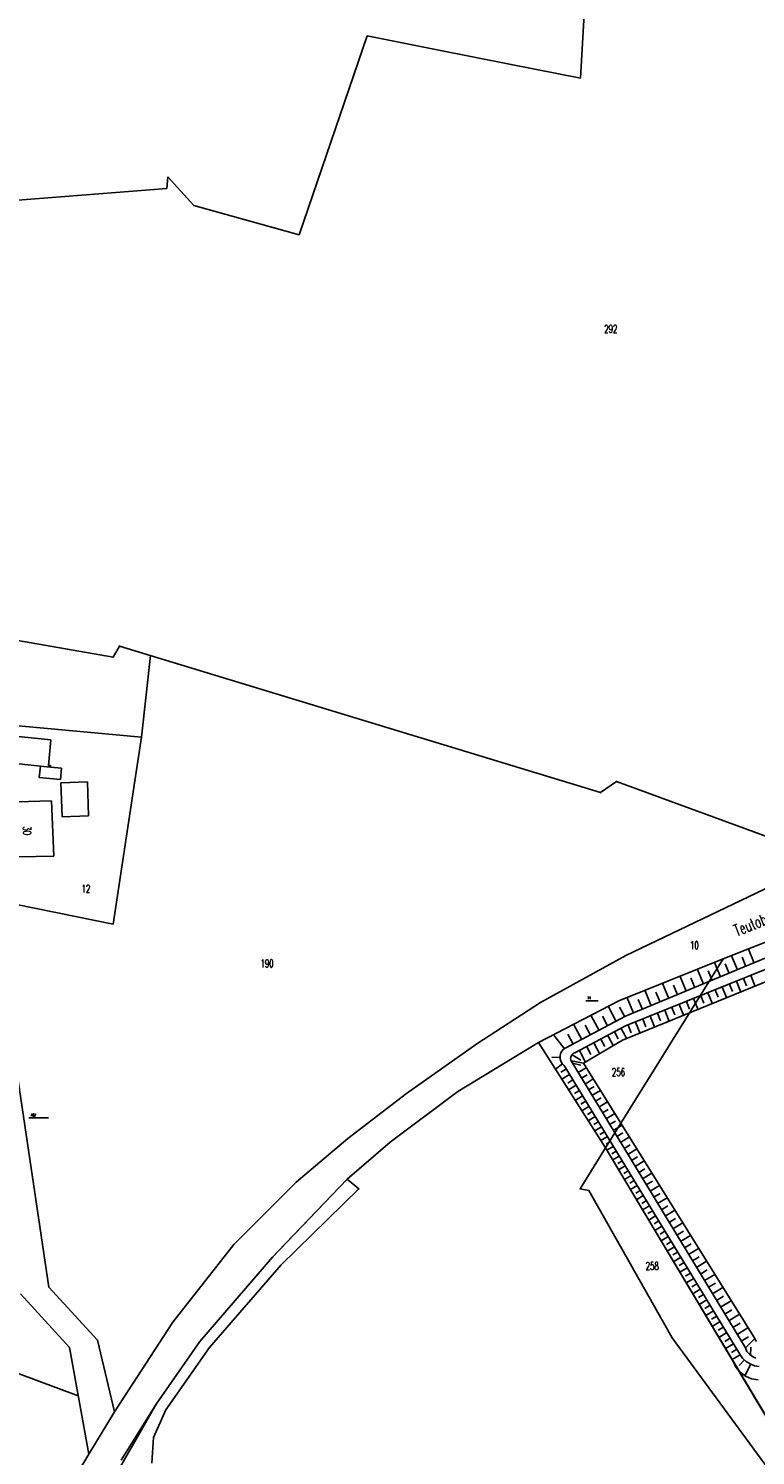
# Model space of a CAD drawing. Extents: x 3408772 to 3410442, y 5787844 to 5790056.
# Tile 74 of 80: x 3409708 to 3409895, y 5788947 to 5789316. Entities that reach past the tile are written whole.
import ezdxf

# ---------------------------------------------------------------- set-up
doc = ezdxf.new("R2010")
doc.units = 0
doc.header["$MEASUREMENT"] = 0
doc.linetypes.add('LINIENART0', pattern=[0])
for name, color, linetype in [('KATASTER', 7, 'Continuous'), ('NULLEBENE', 7, 'Continuous'), ('TOP-HOEHENI', 7, 'Continuous')]:
    doc.layers.add(name, color=color, linetype=linetype)
doc.styles.add('SIMPLEX', font='simplex')

# ---------------------------------------------------------------- blocks, each defined once
blk = doc.blocks.new('GELAEN-109')
at = {"layer": 'NULLEBENE', "color": 1, "linetype": 'LINIENART0'}
for p, q in [((-0.188, 0.188), (0.188, -0.188)), ((-0.188, -0.188), (0.188, 0.188))]:
    blk.add_line(p, q, dxfattribs=at)

msp = doc.modelspace()

# ---------------------------------------------------------------- linework, layer by layer
at = {"layer": 'KATASTER', "color": 92, "linetype": 'LINIENART0'}
for p, q in [((3409839.45, 5789053.9), (3409818.66, 5789041.27)), ((3409856.74, 5789026.73), (3409839.45, 5789053.9)), ((3409818.66, 5789041.27), (3409801.2, 5789028.18)), ((3409800, 5789027.16), (3409790.06, 5789018.68)), ((3409801.2, 5789028.18), (3409800, 5789027.16)), ((3409872.72, 5789000), (3409856.74, 5789026.73)), ((3409790.06, 5789018.68), (3409772.22, 5789000)), ((3409772.22, 5789000), (3409770.79, 5788998.5)), ((3409900, 5788954.36), (3409872.72, 5789000)), ((3409770.79, 5788998.5), (3409752.02, 5788976.8)), ((3409752.02, 5788976.8), (3409740.79, 5788960.61)), ((3409740.79, 5788960.61), (3409731.8, 5788946.14))]:
    msp.add_line(p, q, dxfattribs=at)
at = {"layer": 'TOP-HOEHENI', "color": 95, "linetype": 'LINIENART0'}
for p, q in [((3409850.258, 5789302.734), (3409855.408, 5789395.438)), ((3409777.681, 5789262.304), (3409795.234, 5789313.628)), ((3409795.234, 5789313.628), (3409813.297, 5789310.052)), ((3409813.297, 5789310.052), (3409832.37, 5789306.276)), ((3409832.37, 5789306.276), (3409850.258, 5789302.734)), ((3409743.512, 5789274.297), (3409743.781, 5789277.289)), ((3409743.781, 5789277.289), (3409750.474, 5789269.927)), ((3409670.619, 5789268.488), (3409743.512, 5789274.297)), ((3409750.474, 5789269.927), (3409777.681, 5789262.304)), ((3409698.727, 5789158.761), (3409729.734, 5789153.342)), ((3409729.734, 5789153.342), (3409731.352, 5789156.206)), ((3409731.352, 5789156.206), (3409855.414, 5789118.406)), ((3409739.308, 5789153.77), (3409737.036, 5789132.747)), ((3409691.338, 5789136.872), (3409737.036, 5789132.747)), ((3409701.07, 5789133.285), (3409713.628, 5789132.024)), ((3409713.628, 5789132.024), (3409712.979, 5789125.425)), ((3409737.036, 5789132.747), (3409735.325, 5789121.43)), ((3409710.94, 5789125.253), (3409700.37, 5789126.314)), ((3409710.637, 5789122.309), (3409710.94, 5789125.253)), ((3409710.94, 5789125.253), (3409713.499, 5789124.996)), ((3409712.979, 5789125.425), (3409713.537, 5789125.374)), ((3409713.537, 5789125.374), (3409713.499, 5789124.996)), ((3409713.499, 5789124.996), (3409716.396, 5789124.705)), ((3409716.396, 5789124.705), (3409716.109, 5789121.77)), ((3409716.109, 5789121.77), (3409710.637, 5789122.309)), ((3409716.185, 5789120.952), (3409723.067, 5789121.185)), ((3409716.515, 5789112.133), (3409716.185, 5789120.952)), ((3409723.067, 5789121.185), (3409723.312, 5789112.402)), ((3409735.325, 5789121.43), (3409729.737, 5789084.476)), ((3409855.414, 5789118.406), (3409859.518, 5789121.295)), ((3409859.518, 5789121.295), (3409905.155, 5789104.51)), ((3409704.87, 5789116.058), (3409713.815, 5789116.289)), ((3409713.815, 5789116.289), (3409714.354, 5789102.032)), ((3409723.312, 5789112.402), (3409716.515, 5789112.133)), ((3409969.132, 5789105.308), (3409861.901, 5789060.738)), ((3409714.354, 5789102.032), (3409705.247, 5789101.794)), ((3409861.946, 5789076.385), (3409899.512, 5789094.305)), ((3409729.737, 5789084.476), (3409698.207, 5789090.859)), ((3409698.207, 5789090.859), (3409713.142, 5788990.822)), ((3409921.164, 5789088.993), (3409887.097, 5789075.523)), ((3409895.075, 5789074.434), (3409893.593, 5789078)), ((3409839.945, 5789064.261), (3409861.946, 5789076.385)), ((3409887.097, 5789075.523), (3409856.741, 5789026.73)), ((3409887.097, 5789075.523), (3409860.194, 5789064.638)), ((3409861.836, 5789058.221), (3409904.36, 5789075.398)), ((3409886.395, 5789070.826), (3409884.857, 5789074.525)), ((3409888.587, 5789071.737), (3409887.568, 5789074.189)), ((3409890.766, 5789072.643), (3409889.253, 5789076.283)), ((3409892.929, 5789073.542), (3409891.93, 5789075.944)), ((3409903.527, 5789071.833), (3409861.117, 5789054.484)), ((3409877.535, 5789067.144), (3409875.963, 5789070.926)), ((3409879.763, 5789068.07), (3409878.721, 5789070.577)), ((3409881.983, 5789068.993), (3409880.428, 5789072.733)), ((3409884.193, 5789069.911), (3409883.163, 5789072.391)), ((3409890.521, 5789069.716), (3409891.663, 5789066.888)), ((3409892.356, 5789070.457), (3409893.115, 5789068.577)), ((3409894.187, 5789071.196), (3409895.322, 5789068.384)), ((3409868.527, 5789063.4), (3409866.92, 5789067.267)), ((3409870.793, 5789064.341), (3409869.727, 5789066.905)), ((3409873.05, 5789065.279), (3409871.46, 5789069.104)), ((3409875.297, 5789066.213), (3409874.243, 5789068.749)), ((3409881.295, 5789065.989), (3409882.068, 5789064.077)), ((3409883.147, 5789066.737), (3409884.303, 5789063.877)), ((3409884.996, 5789067.484), (3409885.764, 5789065.582)), ((3409886.841, 5789068.229), (3409887.99, 5789065.385)), ((3409888.683, 5789068.973), (3409889.447, 5789067.082)), ((3409823.479, 5789053.556), (3409839.945, 5789064.261)), ((3409860.194, 5789064.638), (3409839.451, 5789053.903)), ((3409851.628, 5789064.715), (3409854.828, 5789064.715)), ((3409859.482, 5789059.362), (3409857.483, 5789063.139)), ((3409861.684, 5789060.527), (3409860.358, 5789063.032)), ((3409863.967, 5789061.504), (3409862.342, 5789065.415)), ((3409866.252, 5789062.454), (3409865.174, 5789065.046)), ((3409871.98, 5789062.226), (3409873.155, 5789059.316)), ((3409873.85, 5789062.982), (3409874.631, 5789061.047)), ((3409875.717, 5789063.736), (3409876.885, 5789060.842)), ((3409877.58, 5789064.488), (3409878.357, 5789062.565)), ((3409879.439, 5789065.239), (3409880.601, 5789062.362)), ((3409861.901, 5789060.738), (3409846.49, 5789052.583)), ((3409850.585, 5789054.654), (3409848.543, 5789058.513)), ((3409848.766, 5789051.279), (3409861.836, 5789058.221)), ((3409852.822, 5789055.838), (3409851.468, 5789058.397)), ((3409855.051, 5789057.017), (3409853.031, 5789060.835)), ((3409857.271, 5789058.192), (3409855.931, 5789060.724)), ((3409862.574, 5789058.427), (3409863.368, 5789056.459)), ((3409864.462, 5789059.19), (3409865.651, 5789056.246)), ((3409866.347, 5789059.951), (3409867.137, 5789057.994)), ((3409868.228, 5789060.711), (3409869.41, 5789057.784)), ((3409870.106, 5789061.469), (3409870.892, 5789059.524)), ((3409846.097, 5789052.248), (3409843.401, 5789055.852)), ((3409848.338, 5789053.465), (3409846.97, 5789056.051)), ((3409855.514, 5789054.767), (3409856.502, 5789052.906)), ((3409857.291, 5789055.711), (3409858.735, 5789052.993)), ((3409859.037, 5789056.638), (3409859.974, 5789054.874)), ((3409860.751, 5789057.549), (3409862.194, 5789054.832)), ((3409805.336, 5789040.795), (3409823.479, 5789053.556)), ((3409839.451, 5789053.903), (3409818.661, 5789041.271)), ((3409839.451, 5789053.903), (3409856.741, 5789026.73)), ((3409845.137, 5789051.097), (3409844.981, 5789050.43)), ((3409845.456, 5789051.703), (3409845.137, 5789051.097)), ((3409845.916, 5789052.209), (3409845.456, 5789051.703)), ((3409846.49, 5789052.583), (3409845.916, 5789052.209)), ((3409848.014, 5789050.698), (3409848.224, 5789050.941)), ((3409848.224, 5789050.941), (3409848.478, 5789051.137)), ((3409848.478, 5789051.137), (3409848.766, 5789051.28)), ((3409848.766, 5789051.28), (3409848.766, 5789051.279)), ((3409849.986, 5789051.831), (3409851.589, 5789048.813)), ((3409861.117, 5789054.484), (3409851.046, 5789048.593)), ((3409851.862, 5789052.827), (3409852.903, 5789050.867)), ((3409853.704, 5789053.806), (3409855.226, 5789050.941)), ((3409844.997, 5789050.088), (3409842.899, 5789050.096)), ((3409845.58, 5789048.4), (3409843.813, 5789047.014)), ((3409844.981, 5789050.43), (3409844.998, 5789049.746)), ((3409844.998, 5789049.746), (3409845.187, 5789049.088)), ((3409845.187, 5789049.088), (3409845.536, 5789048.499)), ((3409845.536, 5789048.499), (3409846.021, 5789048.016)), ((3409846.021, 5789048.016), (3409891.399, 5788973.502)), ((3409847.717, 5789049.796), (3409847.755, 5789050.114)), ((3409847.742, 5789049.476), (3409847.717, 5789049.796)), ((3409847.829, 5789049.167), (3409847.742, 5789049.476)), ((3409847.755, 5789050.114), (3409847.856, 5789050.419)), ((3409892.792, 5788975.107), (3409847.829, 5789049.167)), ((3409847.829, 5789049.167), (3409851.046, 5789048.593)), ((3409847.856, 5789050.419), (3409848.014, 5789050.698)), ((3409848.154, 5789050.756), (3409850.342, 5789049.401)), ((3409848.183, 5789048.553), (3409850.373, 5789048.105)), ((3409849.646, 5789046.144), (3409851.753, 5789047.424)), ((3409851.046, 5789048.593), (3409895.202, 5788977.546)), ((3409846.571, 5789047.082), (3409845.225, 5789046.262)), ((3409847.432, 5789045.669), (3409845.441, 5789044.456)), ((3409848.285, 5789044.267), (3409846.976, 5789043.47)), ((3409850.533, 5789044.682), (3409851.948, 5789045.541)), ((3409851.425, 5789043.213), (3409853.563, 5789044.511)), ((3409790.235, 5789029.151), (3409805.336, 5789040.795)), ((3409818.661, 5789041.271), (3409801.199, 5789028.181)), ((3409849.131, 5789042.878), (3409847.195, 5789041.699)), ((3409849.97, 5789041.5), (3409848.698, 5789040.725)), ((3409850.802, 5789040.135), (3409848.92, 5789038.989)), ((3409852.321, 5789041.737), (3409853.757, 5789042.609)), ((3409853.221, 5789040.255), (3409855.39, 5789041.572)), ((3409851.626, 5789038.781), (3409850.39, 5789038.028)), ((3409852.444, 5789037.438), (3409850.615, 5789036.325)), ((3409854.125, 5789038.766), (3409855.582, 5789039.65)), ((3409855.034, 5789037.27), (3409857.234, 5789038.605)), ((3409855.946, 5789035.767), (3409857.423, 5789036.663)), ((3409707.979, 5789034.489), (3409712.979, 5789034.489)), ((3409853.254, 5789036.108), (3409852.053, 5789035.376)), ((3409854.058, 5789034.788), (3409852.281, 5789033.706)), ((3409854.854, 5789033.48), (3409853.687, 5789032.769)), ((3409856.863, 5789034.257), (3409859.094, 5789035.612)), ((3409857.784, 5789032.74), (3409859.282, 5789033.65)), ((3409858.709, 5789031.216), (3409860.972, 5789032.59)), ((3409776.937, 5789017.88), (3409790.235, 5789029.151)), ((3409855.644, 5789032.183), (3409853.919, 5789031.133)), ((3409856.427, 5789030.898), (3409855.294, 5789030.207)), ((3409857.202, 5789029.626), (3409855.527, 5789028.606)), ((3409859.638, 5789029.686), (3409861.157, 5789030.608)), ((3409860.571, 5789028.148), (3409862.867, 5789029.542)), ((3409801.199, 5789028.181), (3409790.055, 5789018.683)), ((3409856.741, 5789026.73), (3409850.14, 5789016.123)), ((3409911.624, 5788934.922), (3409856.741, 5789026.73)), ((3409889.63, 5788971.713), (3409856.741, 5789026.73)), ((3409857.967, 5789028.37), (3409856.867, 5789027.7)), ((3409858.723, 5789027.128), (3409857.082, 5789026.129)), ((3409859.479, 5789025.886), (3409858.379, 5789025.215)), ((3409861.509, 5789026.603), (3409863.05, 5789027.539)), ((3409862.451, 5789025.051), (3409864.779, 5789026.465)), ((3409860.24, 5789024.636), (3409858.579, 5789023.625)), ((3409861.005, 5789023.381), (3409859.891, 5789022.703)), ((3409861.773, 5789022.119), (3409860.092, 5789021.095)), ((3409863.398, 5789023.493), (3409864.96, 5789024.441)), ((3409864.349, 5789021.926), (3409866.709, 5789023.36)), ((3409760.799, 5789001.784), (3409776.937, 5789017.88)), ((3409790.055, 5789018.683), (3409770.787, 5788998.498)), ((3409790.055, 5789018.683), (3409793.076, 5789016.122)), ((3409862.545, 5789020.851), (3409861.417, 5789020.164)), ((3409863.321, 5789019.577), (3409861.619, 5789018.54)), ((3409864.102, 5789018.296), (3409862.96, 5789017.6)), ((3409865.304, 5789020.353), (3409866.888, 5789021.315)), ((3409866.263, 5789018.773), (3409868.657, 5789020.226)), ((3409867.227, 5789017.185), (3409868.834, 5789018.161)), ((3409793.076, 5789016.122), (3409773.017, 5788996.528)), ((3409850.14, 5789016.123), (3409852.428, 5789015.74)), ((3409852.428, 5789015.74), (3409873.897, 5788977.708)), ((3409864.885, 5789017.01), (3409863.161, 5789015.96)), ((3409865.671, 5789015.719), (3409864.515, 5789015.015)), ((3409866.459, 5789014.424), (3409864.715, 5789013.361)), ((3409868.195, 5789015.59), (3409870.622, 5789017.063)), ((3409869.168, 5789013.988), (3409870.797, 5789014.977)), ((3409867.251, 5789013.124), (3409866.081, 5789012.411)), ((3409868.045, 5789011.819), (3409866.28, 5789010.744)), ((3409868.843, 5789010.51), (3409867.658, 5789009.789)), ((3409870.145, 5789012.378), (3409872.606, 5789013.872)), ((3409871.127, 5789010.761), (3409872.778, 5789011.764)), ((3409872.113, 5789009.137), (3409874.607, 5789010.651)), ((3409869.643, 5789009.196), (3409867.856, 5789008.108)), ((3409870.446, 5789007.877), (3409869.247, 5789007.147)), ((3409873.104, 5789007.505), (3409874.778, 5789008.522)), ((3409874.099, 5789005.866), (3409876.627, 5789007.401)), ((3409871.252, 5789006.554), (3409869.443, 5789005.452)), ((3409872.061, 5789005.226), (3409870.848, 5789004.487)), ((3409872.873, 5789003.893), (3409871.042, 5789002.778)), ((3409875.099, 5789004.219), (3409876.796, 5789005.249)), ((3409876.103, 5789002.565), (3409878.666, 5789004.121)), ((3409745.081, 5788981.779), (3409760.799, 5789001.784)), ((3409873.687, 5789002.555), (3409872.459, 5789001.807)), ((3409874.505, 5789001.213), (3409872.652, 5789000.084)), ((3409875.325, 5788999.865), (3409874.083, 5788999.108)), ((3409877.112, 5789000.903), (3409878.832, 5789001.947)), ((3409878.126, 5788999.233), (3409880.723, 5789000.81)), ((3409770.787, 5788998.498), (3409752.022, 5788976.803)), ((3409773.017, 5788996.528), (3409754.553, 5788975.265)), ((3409876.149, 5788998.513), (3409874.274, 5788997.371)), ((3409876.975, 5788997.156), (3409875.718, 5788996.39)), ((3409877.805, 5788995.794), (3409875.907, 5788994.638)), ((3409879.144, 5788997.556), (3409880.887, 5788998.615)), ((3409880.167, 5788995.871), (3409882.8, 5788997.47)), ((3409878.637, 5788994.427), (3409877.365, 5788993.652)), ((3409879.473, 5788993.055), (3409877.553, 5788991.886)), ((3409881.195, 5788994.179), (3409882.961, 5788995.252)), ((3409882.227, 5788992.479), (3409884.895, 5788994.098)), ((3409718.404, 5788975.236), (3409705.816, 5788989.093)), ((3409713.142, 5788990.822), (3409725.671, 5788977.096)), ((3409880.311, 5788991.678), (3409879.024, 5788990.894)), ((3409881.152, 5788990.297), (3409879.21, 5788989.114)), ((3409881.997, 5788988.91), (3409880.694, 5788988.117)), ((3409883.264, 5788990.77), (3409885.054, 5788991.858)), ((3409884.306, 5788989.055), (3409887.009, 5788990.696)), ((3409885.352, 5788987.331), (3409887.167, 5788988.432)), ((3409882.844, 5788987.519), (3409880.879, 5788986.322)), ((3409883.695, 5788986.122), (3409882.377, 5788985.319)), ((3409884.549, 5788984.72), (3409882.56, 5788983.509)), ((3409886.404, 5788985.599), (3409889.143, 5788987.262)), ((3409887.46, 5788983.859), (3409889.298, 5788984.976)), ((3409730.018, 5788958.606), (3409745.081, 5788981.779)), ((3409885.405, 5788983.314), (3409884.072, 5788982.502)), ((3409886.265, 5788981.902), (3409884.254, 5788980.677)), ((3409888.521, 5788982.112), (3409891.297, 5788983.797)), ((3409889.587, 5788980.356), (3409891.45, 5788981.487)), ((3409873.897, 5788977.708), (3409899.739, 5788942.539)), ((3409887.128, 5788980.485), (3409885.779, 5788979.664)), ((3409887.994, 5788979.063), (3409885.959, 5788977.824)), ((3409888.863, 5788977.636), (3409887.498, 5788976.805)), ((3409890.657, 5788978.593), (3409893.47, 5788980.3)), ((3409891.733, 5788976.821), (3409893.621, 5788977.967)), ((3409895.202, 5788977.546), (3409892.792, 5788975.107)), ((3409895.202, 5788977.546), (3409895.389, 5788977.146)), ((3409723.432, 5788947.716), (3409718.404, 5788975.236)), ((3409725.671, 5788977.096), (3409730.018, 5788958.606)), ((3409752.022, 5788976.803), (3409740.793, 5788960.61)), ((3409754.553, 5788975.265), (3409743.273, 5788959.124)), ((3409889.735, 5788976.204), (3409887.677, 5788974.95)), ((3409890.61, 5788974.767), (3409889.23, 5788973.926)), ((3409893.213, 5788974.222), (3409892.792, 5788975.107)), ((3409893.833, 5788973.462), (3409893.213, 5788974.222)), ((3409894.091, 5788973.178), (3409894.175, 5788975.352)), ((3409895.389, 5788977.146), (3409895.637, 5788976.781)), ((3409693.827, 5788972.721), (3409720.69, 5788962.727)), ((3409891.486, 5788973.322), (3409889.37, 5788972.117)), ((3409890.354, 5788970.154), (3409889.63, 5788971.713)), ((3409891.435, 5788968.818), (3409890.354, 5788970.154)), ((3409892.526, 5788971.985), (3409891.171, 5788970.598)), ((3409891.399, 5788973.502), (3409892.095, 5788972.493)), ((3409892.095, 5788972.493), (3409892.977, 5788971.642)), ((3409894.139, 5788970.851), (3409892.673, 5788967.805)), ((3409892.977, 5788971.642), (3409894.009, 5788970.981)), ((3409894.615, 5788972.872), (3409893.833, 5788973.462)), ((3409894.009, 5788970.981), (3409895.151, 5788970.536)), ((3409895.516, 5788972.485), (3409894.615, 5788972.872)), ((3409895.151, 5788970.536), (3409896.358, 5788970.325)), ((3409892.81, 5788967.786), (3409891.435, 5788968.818)), ((3409894.394, 5788967.119), (3409892.81, 5788967.786)), ((3409896.093, 5788966.858), (3409894.394, 5788967.119)), ((3409740.793, 5788960.61), (3409726.689, 5788936.064)), ((3409743.273, 5788959.124), (3409740.12, 5788951.987)), ((3409723.432, 5788947.716), (3409730.018, 5788958.606)), ((3409740.12, 5788951.987), (3409739.655, 5788945.354)), ((3409717.896, 5788938.498), (3409723.432, 5788947.716))]:
    msp.add_line(p, q, dxfattribs=at)

# ---------------------------------------------------------------- block references
at = {"layer": 'TOP-HOEHENI', "xscale": 0.333, "yscale": 0.333}
for p in [(3409731.352, 5789156.206), (3409729.734, 5789153.342), (3409737.036, 5789132.747), (3409735.325, 5789121.43), (3409859.518, 5789121.295), (3409855.414, 5789118.406), (3409729.737, 5789084.476), (3409861.946, 5789076.385), (3409887.097, 5789075.523), (3409839.945, 5789064.261), (3409860.194, 5789064.638), (3409823.479, 5789053.556), (3409839.451, 5789053.903), (3409805.336, 5789040.795), (3409818.661, 5789041.271), (3409790.235, 5789029.151), (3409801.199, 5789028.181), (3409856.741, 5789026.73), (3409776.937, 5789017.88), (3409790.055, 5789018.683), (3409793.076, 5789016.122), (3409850.14, 5789016.123), (3409852.428, 5789015.74), (3409760.799, 5789001.784), (3409770.787, 5788998.498), (3409773.017, 5788996.528), (3409713.142, 5788990.822), (3409745.081, 5788981.779), (3409873.897, 5788977.708), (3409718.404, 5788975.236), (3409725.671, 5788977.096), (3409752.022, 5788976.803), (3409754.553, 5788975.265), (3409740.793, 5788960.61), (3409743.273, 5788959.124), (3409730.018, 5788958.606), (3409740.12, 5788951.987), (3409723.432, 5788947.716)]:
    msp.add_blockref('GELAEN-109', p, dxfattribs=at)

# ---------------------------------------------------------------- texts
at = {"layer": 'TOP-HOEHENI', "color": 95, "linetype": 'LINIENART0', "style": 'SIMPLEX', "width": 0.66046}
for s, height, p in [('292', 2, (3409856.378, 5789237.06)), ('12', 2, (3409721.536, 5789092.586)), ('10', 2, (3409878.513, 5789078.033)), ('190', 2, (3409767.699, 5789073.31)), ('14', 0.666, (3409852.028, 5789065.115)), ('256', 2, (3409858.363, 5789045.277)), ('462', 0.666, (3409708.379, 5789034.889)), ('258', 2, (3409867.065, 5788995.281))]:
    msp.add_text(s, height=height, dxfattribs=at).set_placement(p)
for s, height, rotation, p in [('30', 2, 271.5, (3409706.469, 5789109.684)), ('Teutoburger-Wald-Eisenbahn', 3, 21.8, (3409890.599, 5789081.293))]:
    msp.add_text(s, height=height, rotation=rotation, dxfattribs=at).set_placement(p)

doc.saveas('drawing.dxf')
